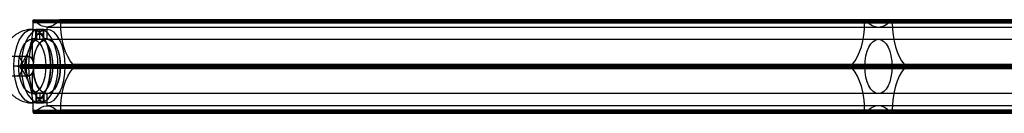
# Model space of a CAD drawing. Header units: millimetres. Extents: x 1888 to 4619, y -15 to 15.
# Tile 3 of 10: x 2197 to 2504, y -15 to 14. Entities that reach past the tile are written whole.
import ezdxf

# ---------------------------------------------------------------- set-up
doc = ezdxf.new("R2010")
doc.units = ezdxf.units.MM
doc.layers.add('LUZ', color=7, linetype='Continuous')
doc.layers.add('METAL NEGRO', color=7, linetype='Continuous')

msp = doc.modelspace()

# ---------------------------------------------------------------- linework, layer by layer
at = {"layer": 'LUZ'}
for p, q in [((2720.36, 13.44, 66.92), (2200.75, 13.44, 366.92)), ((2209.41, 13.44, 381.92), (2729.02, 13.44, 81.92)), ((2729.02, 13.21, 81.92), (2209.41, 13.21, 381.92)), ((2460.52, 14.11, 217.81), (2461.55, 13.87, 217.69)), ((2460.56, 13.21, 216.92), (2460.56, 13.68, 216.92)), ((2461.03, 14.11, 217.51), (2461.03, 13.87, 217.99)), ((2468.23, 13.87, 231.16), (2469.25, 14.11, 231.04)), ((2468.74, 13.87, 230.86), (2468.74, 14.11, 231.33)), ((2469.22, 13.21, 231.92), (2469.22, 13.68, 231.92)), ((2205.08, 11.87, 374.42), (2205.08, 8.04, 374.42)), ((2456.19, -0.02, 210.31), (2457.22, 0.21, 210.19)), ((2456.7, -0.02, 210.01), (2456.7, 0.21, 210.49)), ((2472.56, 0.21, 238.66), (2473.58, -0.02, 238.54)), ((2473.07, 0.21, 238.36), (2473.07, -0.02, 238.83)), ((2196.67, -0.46, 359.86), (2716.28, -0.46, 59.86)), ((2200.83, -0.49, 367.06), (2196.67, -0.49, 359.86)), ((2200.83, -0.46, 367.06), (2720.44, -0.46, 67.06)), ((2209.33, -0.46, 381.79), (2728.94, -0.46, 81.79)), ((2213.49, -0.49, 388.99), (2209.33, -0.49, 381.79)), ((2213.49, -0.46, 388.99), (2733.1, -0.46, 88.99)), ((2456.19, -0.89, 210.31), (2457.22, -1.13, 210.19)), ((2456.7, -1.13, 210.49), (2456.7, -0.89, 210.01)), ((2472.56, -1.13, 238.66), (2473.58, -0.89, 238.54)), ((2473.07, -0.89, 238.83), (2473.07, -1.13, 238.36)), ((2205.08, -8.96, 374.42), (2205.08, -12.78, 374.42)), ((2720.36, -14.35, 66.92), (2200.75, -14.35, 366.92)), ((2201, -15.09, 367.36), (2720.61, -15.09, 67.36)), ((2724.69, -12.78, 74.42), (2205.08, -12.78, 374.42)), ((2209.16, -15.09, 381.49), (2728.77, -15.09, 81.49)), ((2209.41, -14.35, 381.92), (2729.02, -14.35, 81.92)), ((2460.52, -15.02, 217.81), (2461.55, -14.79, 217.69)), ((2460.56, -14.59, 216.92), (2460.56, -14.12, 216.92)), ((2461.03, -14.79, 217.99), (2461.03, -15.02, 217.51)), ((2468.23, -14.79, 231.16), (2469.25, -15.02, 231.04)), ((2468.74, -15.02, 231.33), (2468.74, -14.79, 230.86)), ((2469.22, -14.59, 231.92), (2469.22, -14.12, 231.92))]:
    msp.add_line(p, q, dxfattribs=at)
at = {"layer": 'LUZ', "extrusion": (0.866025, 1.29062e-13, -0.5)}
msp.add_arc((13.21, 1403.14, 1722.44), 15, 90, 150, dxfattribs=at)
at = {"layer": 'LUZ', "extrusion": (0.866025, -2.6817e-12, -0.5)}
msp.add_arc((13.68, 1418.64, 1722.44), 0.5, 270, 360, dxfattribs=at)
at = {"layer": 'LUZ', "extrusion": (-0.866025, 8.12015e-12, 0.5)}
msp.add_arc((-13.68, 1418.64, -1722.44), 0.5, 150, 180, dxfattribs=at)
at = {"layer": 'LUZ', "extrusion": (0.866025, 1.90487e-13, -0.5)}
msp.add_arc((26.87, 1426.8, 1722.44), 15, 180, 210, dxfattribs=at)
at = {"layer": 'LUZ', "extrusion": (0.866025, -1.00189e-12, -0.5)}
msp.add_arc((26.87, 1426.8, 1722.44), 15, 150, 180, dxfattribs=at)
at = {"layer": 'LUZ', "extrusion": (0.866025, 4.21108e-11, -0.5)}
msp.add_arc((13.68, 1434.96, 1722.44), 0.5, 330, 0, dxfattribs=at)
at = {"layer": 'LUZ', "extrusion": (-0.866025, -1.97888e-12, 0.5)}
msp.add_arc((-13.68, 1434.96, -1722.44), 0.5, 90, 180, dxfattribs=at)
at = {"layer": 'LUZ', "extrusion": (0.866025, 3.13856e-13, -0.5)}
msp.add_arc((13.21, 1450.46, 1722.44), 15, 210, 270, dxfattribs=at)
at = {"layer": 'LUZ', "extrusion": (-0.866025, 0, 0.5)}
for centre, start, end in [((-13.21, 1403.14, -2022.44), 30, 90), ((-26.87, 1426.8, -2022.44), 330, 360), ((-26.87, 1426.8, -2022.44), 360, 30), ((-13.21, 1450.46, -2022.44), 270, 330), ((14.12, 1403.14, -2022.44), 90, 150), ((14.12, 1450.46, -2022.44), 210, 270), ((27.78, 1426.8, -2022.44), 150, 210)]:
    msp.add_arc(centre, 15, start, end, dxfattribs=at)
at = {"layer": 'LUZ', "extrusion": (0.866025, 0, -0.5)}
for centre, radius, start, end in [((13.68, 1418.64, 2022.44), 0.5, 270, 360), ((13.68, 1418.64, 2022.44), 0.5, 360, 30), ((-0.46, 1426.8, 2022.44), 8.5, 180, 0), ((-0.46, 1426.8, 2022.44), 8.5, 0, 180), ((-0.46, 1443.12, 2022.44), 0.5, 30, 150), ((-14.59, 1418.64, 2022.44), 0.5, 150, 270)]:
    msp.add_arc(centre, radius, start, end, dxfattribs=at)
at = {"layer": 'LUZ', "extrusion": (0.866025, -2.27374e-13, -0.5)}
for start, end in [(330, 360), (360, 90)]:
    msp.add_arc((13.68, 1434.96, 2022.44), 0.5, start, end, dxfattribs=at)
at = {"layer": 'LUZ', "extrusion": (0.866025, 2.3166e-14, -0.5)}
msp.add_arc((-0.46, 1426.8, 1722.44), 8.5, 180, 0, dxfattribs=at)
at = {"layer": 'LUZ', "extrusion": (0.866025, -2.3166e-14, -0.5)}
msp.add_arc((-0.46, 1426.8, 1722.44), 8.5, 360, 180, dxfattribs=at)
at = {"layer": 'LUZ', "extrusion": (-0.866025, 4.92745e-13, 0.5)}
msp.add_arc((0.46, 1410.48, -1722.44), 0.5, 210, 330, dxfattribs=at)
at = {"layer": 'LUZ', "extrusion": (0.866025, -1.92815e-13, -0.5)}
msp.add_arc((-14.12, 1403.14, 1722.44), 15, 30, 90, dxfattribs=at)
at = {"layer": 'LUZ', "extrusion": (0.866025, -4.03594e-13, -0.5)}
msp.add_arc((-14.12, 1450.46, 1722.44), 15, 270, 330, dxfattribs=at)
at = {"layer": 'LUZ', "extrusion": (-0.866025, 5.98688e-14, 0.5)}
msp.add_arc((0.46, 1443.12, -1722.44), 0.5, 30, 150, dxfattribs=at)
at = {"layer": 'LUZ', "extrusion": (0.866025, 5.68434e-14, -0.5)}
msp.add_arc((-0.46, 1410.48, 2022.44), 0.5, 210, 330, dxfattribs=at)
at = {"layer": 'LUZ', "extrusion": (0.866025, 4.77618e-13, -0.5)}
msp.add_arc((-27.78, 1426.8, 1722.44), 15, 330, 30, dxfattribs=at)
at = {"layer": 'LUZ', "extrusion": (-0.866025, 1.99729e-13, 0.5)}
msp.add_arc((14.59, 1418.64, -1722.44), 0.5, 270, 30, dxfattribs=at)
at = {"layer": 'LUZ', "extrusion": (-0.866025, -4.37085e-12, 0.5)}
msp.add_arc((14.59, 1434.96, -1722.44), 0.5, 330, 90, dxfattribs=at)
at = {"layer": 'LUZ', "extrusion": (0.866025, 2.27374e-13, -0.5)}
msp.add_arc((-14.59, 1434.96, 2022.44), 0.5, 90, 210, dxfattribs=at)
at = {"layer": 'LUZ'}
for points in [[(2720.36, 13.68, 66.92), (2200.75, 13.68, 366.92)], [(2200.75, 13.68, 366.92), (2200.75, 13.21, 366.92)], [(2720.36, 13.21, 66.92), (2200.75, 13.21, 366.92)], [(2201, 14.18, 367.36), (2720.61, 14.18, 67.36)], [(2201.33, 13.87, 367.93), (2201.12, 14.11, 367.57)], [(2201.12, 14.11, 367.57), (2720.74, 14.11, 67.57)], [(2201.33, 13.87, 367.93), (2720.94, 13.87, 67.93)], [(2209.03, 14.11, 381.27), (2208.83, 13.87, 380.92)], [(2728.44, 13.87, 80.92), (2208.83, 13.87, 380.92)], [(2728.65, 14.11, 81.27), (2209.03, 14.11, 381.27)], [(2209.16, 14.18, 381.49), (2728.77, 14.18, 81.49)], [(2209.41, 13.21, 381.92), (2209.41, 13.68, 381.92)], [(2729.02, 13.68, 81.92), (2209.41, 13.68, 381.92)], [(2209.41, 13.21, 381.92), (2729.02, 13.21, 81.92)], [(2205.08, 11.87, 374.42), (2724.69, 11.87, 74.42)], [(2205.08, 8.04, 374.42), (2724.69, 8.04, 74.42)], [(2197, 0.21, 360.43), (2196.79, -0.02, 360.07)], [(2197, 0.21, 360.43), (2716.61, 0.21, 60.43)], [(2213.36, -0.02, 388.77), (2213.16, 0.21, 388.42)], [(2732.77, 0.21, 88.42), (2213.16, 0.21, 388.42)], [(2196.79, -0.02, 360.07), (2716.41, -0.02, 60.07)], [(2196.79, -0.89, 360.07), (2197, -1.13, 360.43)], [(2716.41, -0.89, 60.07), (2196.79, -0.89, 360.07)], [(2716.61, -1.13, 60.43), (2197, -1.13, 360.43)], [(2213.16, -1.13, 388.42), (2213.36, -0.89, 388.77)], [(2213.16, -1.13, 388.42), (2732.77, -1.13, 88.42)], [(2732.98, -0.02, 88.77), (2213.36, -0.02, 388.77)], [(2213.36, -0.89, 388.77), (2732.98, -0.89, 88.77)], [(2724.69, -8.96, 74.42), (2205.08, -8.96, 374.42)], [(2200.75, -14.12, 366.92), (2200.75, -14.59, 366.92)], [(2200.75, -14.12, 366.92), (2720.36, -14.12, 66.92)], [(2720.36, -14.59, 66.92), (2200.75, -14.59, 366.92)], [(2201.12, -15.02, 367.57), (2201.33, -14.79, 367.93)], [(2201.12, -15.02, 367.57), (2720.74, -15.02, 67.57)], [(2720.94, -14.79, 67.93), (2201.33, -14.79, 367.93)], [(2208.83, -14.79, 380.92), (2209.03, -15.02, 381.27)], [(2208.83, -14.79, 380.92), (2728.44, -14.79, 80.92)], [(2209.03, -15.02, 381.27), (2728.65, -15.02, 81.27)], [(2209.41, -14.59, 381.92), (2209.41, -14.12, 381.92)], [(2729.02, -14.12, 81.92), (2209.41, -14.12, 381.92)], [(2729.02, -14.59, 81.92), (2209.41, -14.59, 381.92)]]:
    msp.add_open_spline(points, degree=1, dxfattribs=at)
at = {"layer": 'METAL NEGRO'}
for p, q in [((2201.66, 8.12, 375.67), (2201.66, 11.13, 375.67)), ((2202.91, 8.08, 376.92), (2202.91, 11.09, 376.92)), ((2202.91, 8.08, 374.42), (2202.91, 11.09, 374.42)), ((2204.16, 8.12, 375.67), (2204.16, 11.13, 375.67)), ((2205.08, 11.14, 374.42), (2205.08, 8.14, 374.42)), ((2201.83, 8.14, 376.3), (2200.53, 8.14, 377.05)), ((2200.53, 8.14, 377.05), (2200.53, 1.88, 377.05)), ((2205.08, 8.14, 374.42), (2204, 8.14, 375.05)), ((2199.33, -0.36, 364.46), (2194.78, -0.36, 367.09)), ((2195.84, -0.36, 380.92), (2201.03, -0.36, 377.92)), ((2200.83, -0.36, 367.06), (2196.28, -0.36, 369.69)), ((2196.28, -0.36, 369.69), (2198.03, -0.36, 372.72)), ((2196.52, -0.36, 373.59), (2198.03, -0.36, 372.72)), ((2199.33, -0.36, 364.46), (2200.83, -0.36, 367.06)), ((2200.53, -2.59, 377.05), (2200.53, -8.86, 377.05)), ((2201.03, -0.36, 377.92), (2204.78, -0.36, 384.41)), ((2209.33, -0.36, 381.79), (2204.78, -0.36, 384.41)), ((2210.83, -0.36, 384.38), (2206.28, -0.36, 387.01)), ((2209.33, -0.36, 381.79), (2210.83, -0.36, 384.38)), ((2201.83, -8.86, 376.3), (2200.53, -8.86, 377.05)), ((2201.66, -8.83, 375.67), (2201.66, -11.84, 375.67)), ((2202.91, -8.79, 374.42), (2202.91, -11.8, 374.42)), ((2202.91, -8.79, 376.92), (2202.91, -11.8, 376.92)), ((2205.08, -8.86, 374.42), (2204, -8.86, 375.05)), ((2204.16, -8.83, 375.67), (2204.16, -11.84, 375.67)), ((2205.08, -8.86, 374.42), (2205.08, -11.86, 374.42))]:
    msp.add_line(p, q, dxfattribs=at)
at = {"layer": 'METAL NEGRO', "extrusion": (0.866025, 4.65767e-13, -0.5)}
msp.add_arc((-0.36, 1426.8, 1717.19), 11.5, 270, 0, dxfattribs=at)
at = {"layer": 'METAL NEGRO', "extrusion": (-0.866025, 0, 0.5)}
for radius, start, end in [(11.5, 186.2088, 353.7912), (11.5, 6.2083, 173.7914), (8.5, 188.4136, 351.5868), (8.5, 8.4139, 171.5861)]:
    msp.add_arc((0.36, 1426.8, -1719.82), radius, start, end, dxfattribs=at)
at = {"layer": 'METAL NEGRO', "extrusion": (-0.866025, 1.71227e-14, 0.5)}
msp.add_arc((0.36, 1426.8, -1722.44), 11.5, 180, 0, dxfattribs=at)
at = {"layer": 'METAL NEGRO', "extrusion": (-0.866025, -1.79789e-13, 0.5)}
msp.add_arc((0.36, 1426.8, -1717.19), 11.5, 90, 180, dxfattribs=at)
at = {"layer": 'METAL NEGRO', "extrusion": (0, 1, 0)}
for start, end in [(210, 30), (30, 90), (90, 210)]:
    msp.add_arc((-2202.91, 375.67, 9.6), 1.25, start, end, dxfattribs=at)
at = {"layer": 'METAL NEGRO', "extrusion": (-0.866025, -1.71227e-14, 0.5)}
msp.add_arc((0.36, 1426.8, -1722.44), 11.5, 360, 180, dxfattribs=at)
at = {"layer": 'METAL NEGRO', "extrusion": (0.866025, 1.1583e-14, -0.5)}
msp.add_arc((-0.36, 1426.8, 1717.19), 8.5, 180, 0, dxfattribs=at)
at = {"layer": 'METAL NEGRO', "extrusion": (0.866025, -1.1583e-14, -0.5)}
msp.add_arc((-0.36, 1426.8, 1717.19), 8.5, 360, 180, dxfattribs=at)
at = {"layer": 'METAL NEGRO', "extrusion": (-0.866025, 2.3166e-14, 0.5)}
msp.add_arc((0.36, 1426.8, -1722.44), 8.5, 180, 0, dxfattribs=at)
at = {"layer": 'METAL NEGRO', "extrusion": (-0.866025, -2.3166e-14, 0.5)}
msp.add_arc((0.36, 1426.8, -1722.44), 8.5, 360, 180, dxfattribs=at)
at = {"layer": 'METAL NEGRO', "extrusion": (0.866025, 1.13687e-13, -0.5)}
msp.add_arc((-0.36, 1424.8, 1713.04), 3, 0, 180, dxfattribs=at)
at = {"layer": 'METAL NEGRO', "extrusion": (-0.866025, 3.28186e-14, 0.5)}
msp.add_arc((0.36, 1424.8, -1717.19), 3, 180, 0, dxfattribs=at)
at = {"layer": 'METAL NEGRO', "extrusion": (-0.866025, -3.28186e-14, 0.5)}
msp.add_arc((0.36, 1424.8, -1717.19), 3, 360, 180, dxfattribs=at)
at = {"layer": 'METAL NEGRO', "extrusion": (0.866025, -4.74329e-13, -0.5)}
msp.add_arc((-0.36, 1426.8, 1717.19), 11.5, 180, 270, dxfattribs=at)
at = {"layer": 'METAL NEGRO', "extrusion": (0, -1, 0)}
for centre, radius, start, end in [((2200.53, 377.05, 0.36), 11.5, 60, 115.8972), ((2202.91, 375.67, 10.31), 1.25, 150, 270), ((2202.91, 375.67, 10.31), 1.25, 330, 150), ((2202.91, 375.67, 10.31), 1.25, 270, 330)]:
    msp.add_arc(centre, radius, start, end, dxfattribs=at)
at = {"layer": 'METAL NEGRO', "extrusion": (-0.866025, 1.2842e-13, 0.5)}
msp.add_arc((0.36, 1426.8, -1717.19), 11.5, 360, 90, dxfattribs=at)
at = {"layer": 'METAL NEGRO'}
for points, weights in [([(2200.53, 11.14, 377.05), (2192.36, 11.14, 381.77), (2190.77, 1.89, 382.69)], [1, 0.746414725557, 0.931934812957]), ([(2200.53, 11.14, 377.05), (2206.28, 11.14, 387.01), (2206.28, -0.36, 387.01)], [1, 0.707106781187, 1]), ([(2190.77, -2.61, 382.69), (2192.36, -11.86, 381.77), (2200.53, -11.86, 377.05)], [0.931934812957, 0.746414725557, 1]), ([(2206.28, -0.36, 387.01), (2201, -0.36, 390.06), (2195.51, -0.36, 387.39)], [1, 0.819830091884, 0.861319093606]), ([(2206.28, -0.36, 387.01), (2206.28, -11.86, 387.01), (2200.53, -11.86, 377.05)], [1, 0.707106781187, 1])]:
    msp.add_rational_spline(points, weights, degree=2, dxfattribs=at)
for points in [[(2200.53, 11.14, 377.05), (2201.83, 11.14, 376.3)], [(2201.83, 11.14, 376.3), (2201.83, 8.14, 376.3)], [(2204, 8.14, 375.05), (2204, 11.14, 375.05)], [(2204, 11.14, 375.05), (2205.08, 11.14, 374.42)], [(2201.83, 8.14, 376.3), (2200.53, 8.14, 377.05)], [(2205.08, 8.14, 374.42), (2204, 8.14, 375.05)], [(2199.53, 2.64, 375.32), (2191.95, 2.64, 379.69)], [(2191.95, -3.36, 379.69), (2199.53, -3.36, 375.32)], [(2200.53, -8.86, 377.05), (2201.83, -8.86, 376.3)], [(2201.83, -8.86, 376.3), (2201.83, -11.86, 376.3)], [(2204, -11.86, 375.05), (2204, -8.86, 375.05)], [(2204, -8.86, 375.05), (2205.08, -8.86, 374.42)], [(2201.83, -11.86, 376.3), (2200.53, -11.86, 377.05)], [(2205.08, -11.86, 374.42), (2204, -11.86, 375.05)]]:
    msp.add_open_spline(points, degree=1, dxfattribs=at)
for points, knots in [([(2201.83, 11.14, 376.3), (2201.75, 11.14, 376.16), (2201.7, 11.14, 376), (2201.65, 11.13, 375.68), (2201.66, 11.12, 375.51), (2201.75, 11.1, 375.19), (2201.82, 11.09, 375.04), (2202.02, 11.08, 374.78), (2202.14, 11.08, 374.67), (2202.43, 11.08, 374.51), (2202.59, 11.08, 374.46), (2202.91, 11.09, 374.41), (2203.08, 11.1, 374.42), (2203.39, 11.12, 374.51), (2203.54, 11.13, 374.58), (2203.8, 11.14, 374.78), (2203.91, 11.14, 374.91), (2204, 11.14, 375.05)], [0, 0, 0, 0, 0.494393, 0.494393, 0.988786, 0.988786, 1.483179, 1.483179, 1.977572, 1.977572, 2.471965, 2.471965, 2.966358, 2.966358, 3.460751, 3.460751, 3.955144, 3.955144, 3.955144, 3.955144]), ([(2202.91, 11.09, 376.92), (2202.8, 11.1, 376.92), (2202.7, 11.1, 376.91), (2202.43, 11.12, 376.84), (2202.28, 11.13, 376.77), (2202.09, 11.14, 376.62), (2202.03, 11.14, 376.56), (2201.92, 11.14, 376.44), (2201.87, 11.14, 376.37), (2201.83, 11.14, 376.3)], [2.634109, 2.634109, 2.634109, 2.634109, 2.962835, 2.962835, 3.456641, 3.456641, 3.703544, 3.703544, 3.950447, 3.950447, 3.950447, 3.950447]), ([(2204, 11.14, 375.05), (2204.08, 11.14, 375.19), (2204.13, 11.14, 375.35), (2204.17, 11.13, 375.67), (2204.16, 11.12, 375.84), (2204.08, 11.1, 376.16), (2204, 11.09, 376.31), (2203.81, 11.08, 376.56), (2203.68, 11.08, 376.67), (2203.47, 11.08, 376.8), (2203.39, 11.08, 376.83), (2203.24, 11.08, 376.88), (2203.16, 11.08, 376.9), (2203.02, 11.09, 376.92), (2202.97, 11.09, 376.92), (2202.91, 11.09, 376.92)], [0, 0, 0, 0, 0.493806, 0.493806, 0.987612, 0.987612, 1.481418, 1.481418, 1.975223, 1.975223, 2.222126, 2.222126, 2.469029, 2.469029, 2.634109, 2.634109, 2.634109, 2.634109]), ([(2201.83, 8.14, 376.3), (2201.79, 8.14, 376.23), (2201.76, 8.14, 376.15), (2201.7, 8.14, 376), (2201.68, 8.14, 375.92), (2201.65, 8.12, 375.67), (2201.66, 8.11, 375.51), (2201.75, 8.09, 375.19), (2201.82, 8.07, 375.04), (2201.97, 8.06, 374.85), (2202.03, 8.06, 374.79), (2202.15, 8.05, 374.68), (2202.22, 8.05, 374.63), (2202.43, 8.05, 374.51), (2202.59, 8.06, 374.46), (2202.91, 8.07, 374.41), (2203.08, 8.09, 374.42), (2203.39, 8.11, 374.51), (2203.54, 8.12, 374.58), (2203.8, 8.14, 374.78), (2203.91, 8.14, 374.91), (2204, 8.14, 375.05)], [-3.952953, -3.952953, -3.952953, -3.952953, -3.705894, -3.705894, -3.458834, -3.458834, -2.964715, -2.964715, -2.470596, -2.470596, -2.223536, -2.223536, -1.976477, -1.976477, -1.482358, -1.482358, -0.988238, -0.988238, -0.494119, -0.494119, 0, 0, 0, 0]), ([(2201.83, 8.14, 376.3), (2201.91, 8.14, 376.44), (2202.02, 8.14, 376.57), (2202.28, 8.12, 376.76), (2202.43, 8.11, 376.84), (2202.67, 8.09, 376.9), (2202.75, 8.09, 376.92), (2202.86, 8.08, 376.92), (2202.89, 8.08, 376.92), (2202.91, 8.08, 376.92)], [0, 0, 0, 0, 0.494418, 0.494418, 0.988837, 0.988837, 1.236046, 1.236046, 1.319367, 1.319367, 1.319367, 1.319367]), ([(2202.91, 8.08, 376.92), (2202.97, 8.07, 376.92), (2203.02, 8.07, 376.92), (2203.24, 8.06, 376.89), (2203.39, 8.05, 376.84), (2203.68, 8.05, 376.67), (2203.81, 8.06, 376.57), (2204, 8.07, 376.31), (2204.08, 8.09, 376.16), (2204.16, 8.11, 375.84), (2204.17, 8.12, 375.67), (2204.13, 8.14, 375.35), (2204.08, 8.14, 375.19), (2204, 8.14, 375.05)], [1.319367, 1.319367, 1.319367, 1.319367, 1.483255, 1.483255, 1.977673, 1.977673, 2.472092, 2.472092, 2.96651, 2.96651, 3.460928, 3.460928, 3.955346, 3.955346, 3.955346, 3.955346]), ([(2201.83, -8.86, 376.3), (2201.75, -8.86, 376.16), (2201.7, -8.85, 376), (2201.65, -8.83, 375.67), (2201.66, -8.82, 375.51), (2201.75, -8.8, 375.19), (2201.82, -8.78, 375.04), (2202.02, -8.77, 374.78), (2202.15, -8.76, 374.67), (2202.36, -8.76, 374.55), (2202.43, -8.76, 374.52), (2202.59, -8.77, 374.46), (2202.67, -8.77, 374.45), (2202.8, -8.78, 374.43), (2202.86, -8.78, 374.42), (2202.91, -8.79, 374.42)], [0, 0, 0, 0, 0.494119, 0.494119, 0.988238, 0.988238, 1.482358, 1.482358, 1.976477, 1.976477, 2.223536, 2.223536, 2.470596, 2.470596, 2.635496, 2.635496, 2.635496, 2.635496]), ([(2204, -8.86, 375.05), (2204.08, -8.86, 375.19), (2204.13, -8.85, 375.35), (2204.17, -8.83, 375.67), (2204.16, -8.82, 375.84), (2204.1, -8.8, 376.08), (2204.07, -8.8, 376.15), (2204, -8.79, 376.3), (2203.96, -8.78, 376.37), (2203.81, -8.77, 376.56), (2203.68, -8.76, 376.67), (2203.4, -8.76, 376.84), (2203.24, -8.77, 376.89), (2202.91, -8.78, 376.93), (2202.75, -8.8, 376.92), (2202.43, -8.82, 376.84), (2202.28, -8.83, 376.77), (2202.02, -8.85, 376.57), (2201.91, -8.86, 376.44), (2201.83, -8.86, 376.3)], [0, 0, 0, 0, 0.494418, 0.494418, 0.988837, 0.988837, 1.236046, 1.236046, 1.483255, 1.483255, 1.977673, 1.977673, 2.472092, 2.472092, 2.96651, 2.96651, 3.460928, 3.460928, 3.955346, 3.955346, 3.955346, 3.955346]), ([(2202.91, -8.79, 374.42), (2203.02, -8.79, 374.42), (2203.13, -8.8, 374.44), (2203.4, -8.82, 374.51), (2203.54, -8.83, 374.58), (2203.74, -8.85, 374.73), (2203.8, -8.85, 374.79), (2203.91, -8.85, 374.91), (2203.96, -8.86, 374.98), (2204, -8.86, 375.05)], [-1.317457, -1.317457, -1.317457, -1.317457, -0.988238, -0.988238, -0.494119, -0.494119, -0.24706, -0.24706, 0, 0, 0, 0]), ([(2202.91, -11.8, 374.42), (2202.86, -11.8, 374.42), (2202.81, -11.8, 374.43), (2202.59, -11.79, 374.46), (2202.43, -11.79, 374.51), (2202.15, -11.79, 374.67), (2202.02, -11.79, 374.78), (2201.82, -11.8, 375.04), (2201.75, -11.81, 375.19), (2201.66, -11.83, 375.51), (2201.65, -11.84, 375.67), (2201.7, -11.85, 376), (2201.75, -11.86, 376.16), (2201.83, -11.86, 376.3)], [1.31982, 1.31982, 1.31982, 1.31982, 1.483179, 1.483179, 1.977572, 1.977572, 2.471965, 2.471965, 2.966358, 2.966358, 3.460751, 3.460751, 3.955144, 3.955144, 3.955144, 3.955144]), ([(2201.83, -11.86, 376.3), (2201.91, -11.86, 376.44), (2202.02, -11.85, 376.57), (2202.28, -11.84, 376.77), (2202.43, -11.83, 376.84), (2202.75, -11.81, 376.92), (2202.91, -11.8, 376.93), (2203.24, -11.79, 376.89), (2203.4, -11.79, 376.84), (2203.61, -11.79, 376.72), (2203.68, -11.79, 376.67), (2203.8, -11.79, 376.56), (2203.86, -11.79, 376.5), (2204, -11.8, 376.31), (2204.08, -11.81, 376.16), (2204.16, -11.83, 375.84), (2204.17, -11.84, 375.67), (2204.14, -11.85, 375.43), (2204.12, -11.85, 375.35), (2204.07, -11.85, 375.2), (2204.04, -11.86, 375.12), (2204, -11.86, 375.05)], [0, 0, 0, 0, 0.493806, 0.493806, 0.987612, 0.987612, 1.481418, 1.481418, 1.975223, 1.975223, 2.222126, 2.222126, 2.469029, 2.469029, 2.962835, 2.962835, 3.456641, 3.456641, 3.703544, 3.703544, 3.950447, 3.950447, 3.950447, 3.950447]), ([(2204, -11.86, 375.05), (2203.91, -11.86, 374.91), (2203.8, -11.85, 374.78), (2203.55, -11.84, 374.58), (2203.4, -11.83, 374.51), (2203.13, -11.82, 374.44), (2203.02, -11.81, 374.42), (2202.91, -11.8, 374.42)], [0, 0, 0, 0, 0.494393, 0.494393, 0.988786, 0.988786, 1.31982, 1.31982, 1.31982, 1.31982])]:
    msp.add_open_spline(points, degree=3, knots=knots, dxfattribs=at)

doc.saveas('drawing.dxf')
